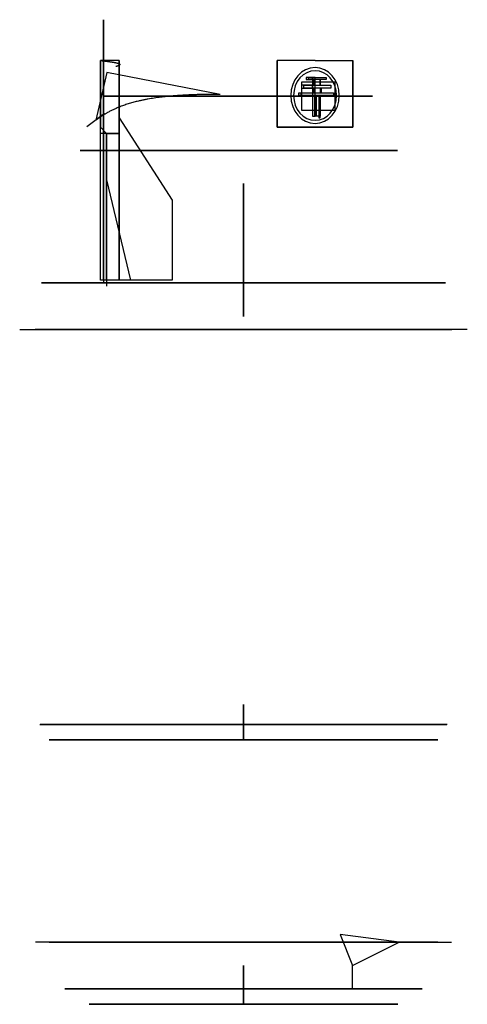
# Model space of a CAD drawing. Header units: centimetres. Extents: x -10.9 to 1.4, y -0.1 to 6.2.
# Tile 2 of 2: x -1.4 to 1.4, y -0.1 to 6.2. Entities that reach past the tile are written whole.
import ezdxf

# ---------------------------------------------------------------- set-up
doc = ezdxf.new("R2010")
doc.units = ezdxf.units.CM
doc.header["$MEASUREMENT"] = 0
for name, color, linetype in [('Untitled v19_Sketch1', 7, 'Continuous'), ('Untitled v19_Sketch10', 7, 'Continuous'), ('Untitled v19_Sketch11', 7, 'Continuous'), ('Untitled v19_Sketch12', 7, 'Continuous'), ('Untitled v19_Sketch13', 7, 'Continuous'), ('Untitled v19_Sketch14', 7, 'Continuous'), ('Untitled v19_Sketch15', 7, 'Continuous'), ('Untitled v19_Sketch16', 7, 'Continuous'), ('Untitled v19_Sketch18', 7, 'Continuous'), ('Untitled v19_Sketch19', 7, 'Continuous'), ('Untitled v19_Sketch2', 7, 'Continuous'), ('Untitled v19_Sketch20', 7, 'Continuous'), ('Untitled v19_Sketch21', 7, 'Continuous'), ('Untitled v19_Sketch22', 7, 'Continuous'), ('Untitled v19_Sketch23', 7, 'Continuous'), ('Untitled v19_Sketch24', 7, 'Continuous'), ('Untitled v19_Sketch25', 7, 'Continuous'), ('Untitled v19_Sketch26', 7, 'Continuous'), ('Untitled v19_Sketch27', 7, 'Continuous'), ('Untitled v19_Sketch28', 7, 'Continuous'), ('Untitled v19_Sketch29', 7, 'Continuous'), ('Untitled v19_Sketch3', 7, 'Continuous'), ('Untitled v19_Sketch30', 7, 'Continuous'), ('Untitled v19_Sketch31', 7, 'Continuous'), ('Untitled v19_Sketch32', 7, 'Continuous'), ('Untitled v19_Sketch33', 7, 'Continuous'), ('Untitled v19_Sketch34', 7, 'Continuous'), ('Untitled v19_Sketch35', 7, 'Continuous'), ('Untitled v19_Sketch36', 7, 'Continuous'), ('Untitled v19_Sketch37', 7, 'Continuous'), ('Untitled v19_Sketch4', 7, 'Continuous'), ('Untitled v19_Sketch5', 7, 'Continuous'), ('Untitled v19_Sketch6', 7, 'Continuous'), ('Untitled v19_Sketch7', 7, 'Continuous'), ('Untitled v19_Sketch8', 7, 'Continuous'), ('Untitled v19_Sketch9', 7, 'Continuous')]:
    doc.layers.add(name, color=color, linetype=linetype)

msp = doc.modelspace()

# ---------------------------------------------------------------- linework, layer by layer
at = {"layer": 'Untitled v19_Sketch1', "extrusion": (0, 1, 0)}
for radius in [1.15, 0.7]:
    msp.add_circle((0, 0), radius, dxfattribs=at)
at = {"layer": 'Untitled v19_Sketch1'}
msp.add_point((0, 0), dxfattribs=at)
at = {"layer": 'Untitled v19_Sketch10', "extrusion": (0, -1, 0)}
for radius in [0.9925, 0.925]:
    msp.add_circle((0, 0, 0.1), radius, dxfattribs=at)
at = {"layer": 'Untitled v19_Sketch10'}
msp.add_point((0, -0.1), dxfattribs=at)
at = {"layer": 'Untitled v19_Sketch11', "extrusion": (0, -1, 0)}
for radius in [0.925, 0.45]:
    msp.add_circle((0, 0, 0.1), radius, dxfattribs=at)
at = {"layer": 'Untitled v19_Sketch11'}
msp.add_point((0, -0.1), dxfattribs=at)
at = {"layer": 'Untitled v19_Sketch12'}
for p, q in [((-0.9224, -0.1, 0.0694), (-0.7745, -0.1, -0.0287)), ((-0.9199, -0.1, -0.0974), (-0.7451, -0.1, -0.2133)), ((-0.88, -0.1, 0.2851), (-0.7674, -0.1, 0.1081)), ((-0.8709, -0.1, -0.3117), (-0.6959, -0.1, -0.3412)), ((-0.8144, -0.1, 0.4386), (-0.7192, -0.1, 0.2888)), ((-0.8007, -0.1, -0.4631), (-0.5939, -0.1, -0.4979)), ((-0.6879, -0.1, 0.6184), (-0.6571, -0.1, 0.4109)), ((-0.6688, -0.1, -0.639), (-0.4969, -0.1, -0.5947)), ((-0.5656, -0.1, 0.7319), (-0.5395, -0.1, 0.5564)), ((-0.5431, -0.1, -0.7488), (-0.34, -0.1, -0.6964)), ((-0.3769, -0.1, 0.8447), (-0.4331, -0.1, 0.6427)), ((-0.3511, -0.1, -0.8558), (-0.2121, -0.1, -0.7454)), ((-0.219, -0.1, 0.8987), (-0.2666, -0.1, 0.7277)), ((-0.1916, -0.1, -0.9049), (-0.0273, -0.1, -0.7745)), ((-0.0007, -0.1, 0.925), (-0.1343, -0.1, 0.7633)), ((0.0274, -0.1, -0.9246), (0.1095, -0.1, -0.7672)), ((0.1655, -0.1, 0.9101), (0.0524, -0.1, 0.7732)), ((0.3756, -0.1, 0.8453), (0.1878, -0.1, 0.7519)), ((0.193, -0.1, -0.9046), (0.2901, -0.1, -0.7187)), ((0.5213, -0.1, 0.7641), (0.3624, -0.1, 0.685)), ((0.4011, -0.1, -0.8335), (0.4121, -0.1, -0.6564)), ((0.6869, -0.1, 0.6195), (0.4774, -0.1, 0.6105)), ((0.5443, -0.1, -0.7479), (0.5573, -0.1, -0.5386)), ((0.787, -0.1, 0.486), (0.6097, -0.1, 0.4784)), ((0.7054, -0.1, -0.5983), (0.6434, -0.1, -0.432)), ((0.8795, -0.1, 0.2865), (0.6844, -0.1, 0.3636)), ((0.8014, -0.1, -0.4619), (0.7282, -0.1, -0.2653)), ((0.9167, -0.1, 0.1239), (0.7516, -0.1, 0.1891)), ((0.8878, -0.1, -0.2597), (0.7635, -0.1, -0.133)), ((0.92, -0.1, -0.096), (0.7731, -0.1, 0.0538))]:
    msp.add_line(p, q, dxfattribs=at)
at = {"layer": 'Untitled v19_Sketch12', "extrusion": (0, -1, 0)}
for radius in [0.925, 0.775, 0.45]:
    msp.add_circle((0, 0, 0.1), radius, dxfattribs=at)
at = {"layer": 'Untitled v19_Sketch12'}
msp.add_point((0, -0.1), dxfattribs=at)
at = {"layer": 'Untitled v19_Sketch13'}
for p, q in [((0, -0.1, -0.45), (0, 0.15, -0.45)), ((0, 0.15, -0.45), (0, 0.15, -0.4862)), ((0, 0.15, -0.4862), (0, -0.1, -0.75)), ((0, -0.1, -0.45), (0, -0.1, -0.75))]:
    msp.add_line(p, q, dxfattribs=at)
msp.add_point((0, 0), dxfattribs=at)
at = {"layer": 'Untitled v19_Sketch14'}
for p, q in [((0, 1.6, -0.45), (0, 1.8268, -0.45)), ((0, 1.8268, -0.45), (0, 1.8, -0.9)), ((0, 1.8, -0.9), (0, 1.6, -0.45))]:
    msp.add_line(p, q, dxfattribs=at)
msp.add_point((0, 0), dxfattribs=at)
at = {"layer": 'Untitled v19_Sketch15'}
for p, q in [((-1.4392, 4.24, 0.0928), (-1.0392, 4.24, -0.6)), ((-1.0392, 4.24, 0.6), (-1.3392, 4.24, 0.0804)), ((-0.6392, 4.24, 1.2928), (-1.0392, 4.24, 0.6)), ((-1.0392, 4.24, -0.6), (-0.7392, 4.24, -1.1196)), ((-0.1, 4.24, -1.2), (-0.8, 4.24, -1.2)), ((-0.8, 4.24, -1.2), (0, 4.24, -1.2)), ((0, 4.24, 1.2), (-0.6, 4.24, 1.2)), ((0, 4.24, -1.2), (-0.1, 4.24, -1.2)), ((0.8, 4.24, 1.2), (0, 4.24, 1.2)), ((0, 4.24, -1.2), (0.6, 4.24, -1.2)), ((0, 4.24), (0, 4.24, -1.2)), ((0.6392, 4.24, -1.2928), (1.0392, 4.24, -0.6)), ((1.0392, 4.24, 0.6), (0.7392, 4.24, 1.1196)), ((1.4392, 4.24, -0.0928), (1.0392, 4.24, 0.6)), ((1.0392, 4.24, -0.6), (1.3392, 4.24, -0.0804))]:
    msp.add_line(p, q, dxfattribs=at)
at = {"layer": 'Untitled v19_Sketch15', "extrusion": (0, 1, 0)}
msp.add_circle((0, 0, 4.24), 1.3, dxfattribs=at)
at = {"layer": 'Untitled v19_Sketch15'}
msp.add_point((0, 4.24), dxfattribs=at)
at = {"layer": 'Untitled v19_Sketch16'}
for p, q in [((-0.7892, 4.54, -1.033), (-1.2892, 4.54, -0.167)), ((-1.2892, 4.54, 0.167), (-0.7892, 4.54, 1.033)), ((-0.5, 4.54, 1.2), (0.5, 4.54, 1.2)), ((0.5, 4.54, -1.2), (-0.5, 4.54, -1.2)), ((1.2892, 4.54, -0.167), (0.7892, 4.54, -1.033)), ((0.7892, 4.54, 1.033), (1.2892, 4.54, 0.167))]:
    msp.add_line(p, q, dxfattribs=at)
at = {"layer": 'Untitled v19_Sketch16', "extrusion": (0, 1, 0)}
for radius in [1.05, 1]:
    msp.add_circle((0, 0, 4.54), radius, dxfattribs=at)
for start, end in [(352.61986, 7.38014), (52.61986, 67.38014), (292.61986, 307.38014), (112.61986, 127.38014), (232.61986, 247.38014), (172.61986, 187.38014)]:
    msp.add_arc((0, 0, 4.54), 1.3, start, end, dxfattribs=at)
at = {"layer": 'Untitled v19_Sketch16'}
msp.add_point((0, 4.54), dxfattribs=at)
at = {"layer": 'Untitled v19_Sketch18'}
for p, q in [((-1.05, 5.39, 0.45), (-1.05, 5.39, -0.45)), ((-1.05, 5.39), (-1.05, 5.39, -0.45)), ((0, 5.39), (-1.05, 5.39)), ((-1.05, 5.39, -0.45), (-0.7231, 5.39, -0.45)), ((-0.7231, 5.39, 0.45), (-1.05, 5.39, 0.45)), ((-0.7231, 5.39, -0.45), (-0.7231, 5.39, 0.45)), ((0.1353, 5.39, 1.1343), (-0.0282, 5.39, 0.8512)), ((0.7513, 5.39, -0.4012), (-0.0282, 5.39, -0.8512)), ((-0.0282, 5.39, 0.8512), (0.7513, 5.39, 0.4012)), ((-0.0282, 5.39, -0.8512), (0.1353, 5.39, -1.1343)), ((0.9147, 5.39, 0.6843), (0.1353, 5.39, 1.1343)), ((0.1353, 5.39, -1.1343), (0.9147, 5.39, -0.6843)), ((0.525, 5.39, 0.9093), (0.1353, 5.39, 1.1343)), ((0.525, 5.39, -0.9093), (0.9147, 5.39, -0.6843)), ((0.9147, 5.39, -0.6843), (0.7513, 5.39, -0.4012)), ((0.7513, 5.39, 0.4012), (0.9147, 5.39, 0.6843))]:
    msp.add_line(p, q, dxfattribs=at)
at = {"layer": 'Untitled v19_Sketch18', "extrusion": (0, 1, 0)}
msp.add_circle((0, 0, 5.39), 0.9, dxfattribs=at)
for radius, start, end in [(0.9069, 354.52496, 65.47504), (0.9925, 184.15516, 235.84484)]:
    msp.add_arc((0, 0, 5.39), radius, start, end, dxfattribs=at)
at = {"layer": 'Untitled v19_Sketch18'}
for points, knots in [([(0.5572, 5.39, -0.8213), (0.4483, 5.39, -0.8888), (0.3274, 5.39, -0.9345), (0.0767, 5.39, -0.9762), (-0.0504, 5.39, -0.9726), (-0.294, 5.39, -0.917), (-0.4083, 5.39, -0.8663), (-0.6092, 5.39, -0.7248), (-0.6942, 5.39, -0.636), (-0.8025, 5.39, -0.4662), (-0.8365, 5.39, -0.3938), (-0.8846, 5.39, -0.2429), (-0.8988, 5.39, -0.1651), (-0.9027, 5.39, -0.0865)], [0, 0, 0, 0, 0.384331, 0.384331, 0.76251, 0.76251, 1.134533, 1.134533, 1.5004, 1.5004, 1.739669, 1.739669, 1.9762, 1.9762, 1.9762, 1.9762]), ([(-0.3764, 5.39, 0.825), (-0.2705, 5.39, 0.8793), (-0.155, 5.39, 0.9122), (0.0843, 5.39, 0.9324), (0.2058, 5.39, 0.9187), (0.4388, 5.39, 0.8453), (0.5478, 5.39, 0.7855), (0.7387, 5.39, 0.6265), (0.8183, 5.39, 0.5281), (0.9163, 5.39, 0.3429), (0.9459, 5.39, 0.2635), (0.9842, 5.39, 0.0984), (0.9925, 5.39, 0.0133), (0.9899, 5.39, -0.0719)], [0, 0, 0, 0, 0.356967, 0.356967, 0.720082, 0.720082, 1.089343, 1.089343, 1.464748, 1.464748, 1.717242, 1.717242, 1.972467, 1.972467, 1.972467, 1.972467])]:
    msp.add_open_spline(points, degree=3, knots=knots, dxfattribs=at)
msp.add_point((0, 5.39), dxfattribs=at)
at = {"layer": 'Untitled v19_Sketch19'}
for p, q in [((-0.88, 4.54, 0.45), (-0.9, 4.54)), ((0, 4.54), (-0.9, 4.54)), ((-0.88, 4.54, -0.45), (-0.9, 4.54)), ((-0.05, 4.54, 0.45), (-0.88, 4.54, 0.45)), ((-0.05, 4.54, -0.45), (-0.88, 4.54, -0.45)), ((-0.3897, 4.54, -0.225), (-0.3647, 4.54, -0.2683)), ((-0.3897, 4.54, 0.225), (-0.3647, 4.54, 0.2683)), ((-0.3647, 4.54, -0.2683), (0.0503, 4.54, -0.9871)), ((-0.3647, 4.54, 0.2683), (0.0503, 4.54, 0.9871)), ((0, 4.54, -0.45), (-0.05, 4.54, -0.45)), ((0, 4.54, 0.45), (-0.05, 4.54, 0.45)), ((0, 4.54), (0, 4.54, -0.45)), ((0, 4.54), (0, 4.54, 0.45)), ((0.0503, 4.54, 0.9871), (0.45, 4.54, 0.7794)), ((0.0503, 4.54, -0.9871), (0.45, 4.54, -0.7794)), ((0.3897, 4.54, 0.225), (0.4147, 4.54, 0.1817)), ((0.3897, 4.54, -0.225), (0.4147, 4.54, -0.1817)), ((0.4147, 4.54, -0.1817), (0.8297, 4.54, 0.5371)), ((0.4147, 4.54, 0.1817), (0.8297, 4.54, -0.5371)), ((0.8297, 4.54, -0.5371), (0.45, 4.54, -0.7794)), ((0.8297, 4.54, 0.5371), (0.45, 4.54, 0.7794))]:
    msp.add_line(p, q, dxfattribs=at)
at = {"layer": 'Untitled v19_Sketch19', "extrusion": (0, 1, 0)}
msp.add_circle((0, 0, 4.54), 0.9, dxfattribs=at)
at = {"layer": 'Untitled v19_Sketch19'}
msp.add_point((0, 4.54), dxfattribs=at)
at = {"layer": 'Untitled v19_Sketch2', "extrusion": (0, 1, 0)}
for radius in [1.25, 1.15, 0.7]:
    msp.add_circle((0, 0, 0.3), radius, dxfattribs=at)
at = {"layer": 'Untitled v19_Sketch2'}
msp.add_point((0, 0.3), dxfattribs=at)
at = {"layer": 'Untitled v19_Sketch20'}
for p, q in [((-0.9, 5.74), (-0.88, 5.74, 0.45)), ((-0.88, 5.74, -0.45), (-0.9, 5.74)), ((-0.88, 5.74, 0.45), (-0.2598, 5.74, 0.45)), ((-0.2598, 5.74, -0.45), (-0.88, 5.74, -0.45)), ((-0.7, 5.74, -0.2349), (-0.7, 5.74)), ((-0.3, 5.74, 0.2349), (-0.7, 5.74, 0.2349)), ((-0.7, 5.74), (-0.3, 5.74)), ((-0.7, 5.74, 0.2349), (-0.7, 5.74)), ((-0.3, 5.74, -0.2349), (-0.7, 5.74, -0.2349)), ((-0.3, 5.74), (-0.3, 5.74, 0.2349)), ((-0.3, 5.74), (-0.3, 5.74, -0.2349)), ((-0.2598, 5.74, 0.45), (0.0503, 5.74, 0.9871)), ((0.0503, 5.74, -0.9871), (-0.2598, 5.74, -0.45)), ((0.15, 5.74, -0.2598), (-0.0534, 5.74, -0.3773)), ((0.15, 5.74, 0.2598), (-0.0534, 5.74, 0.3773)), ((-0.0534, 5.74, 0.3773), (0.1466, 5.74, 0.7237)), ((-0.0534, 5.74, -0.3773), (0.1466, 5.74, -0.7237)), ((0.0503, 5.74, 0.9871), (0.45, 5.74, 0.7794)), ((0.45, 5.74, -0.7794), (0.0503, 5.74, -0.9871)), ((0.1466, 5.74, -0.7237), (0.35, 5.74, -0.6062)), ((0.1466, 5.74, 0.7237), (0.35, 5.74, 0.6062)), ((0.15, 5.74, 0.2598), (0.3534, 5.74, 0.1423)), ((0.15, 5.74, -0.2598), (0.3534, 5.74, -0.1423)), ((0.5534, 5.74, -0.4888), (0.35, 5.74, -0.6062)), ((0.5534, 5.74, 0.4888), (0.35, 5.74, 0.6062)), ((0.3534, 5.74, -0.1423), (0.5534, 5.74, -0.4888)), ((0.3534, 5.74, 0.1423), (0.5534, 5.74, 0.4888)), ((0.45, 5.74, 0.7794), (0.8297, 5.74, 0.5371)), ((0.8297, 5.74, -0.5371), (0.45, 5.74, -0.7794)), ((0.5196, 5.74), (0.8297, 5.74, -0.5371)), ((0.8297, 5.74, 0.5371), (0.5196, 5.74))]:
    msp.add_line(p, q, dxfattribs=at)
msp.add_point((0, 5.74), dxfattribs=at)
at = {"layer": 'Untitled v19_Sketch21', "extrusion": (0, 1, 0)}
for radius in [0.9, 0.6708]:
    msp.add_circle((0, 0, 4.54), radius, dxfattribs=at)
at = {"layer": 'Untitled v19_Sketch21'}
msp.add_point((0, 4.54), dxfattribs=at)
at = {"layer": 'Untitled v19_Sketch22'}
for p, q in [((-0.4717, 4.54, -0.7669), (-0.45, 4.54, -0.7794)), ((-0.4717, 4.54, 0.7669), (-0.45, 4.54, 0.7794)), ((-0.0217, 4.54, -0.0125), (-0.4717, 4.54, 0.7669)), ((-0.0217, 4.54, 0.0125), (-0.4717, 4.54, -0.7669)), ((-0.4283, 4.54, 0.7919), (-0.45, 4.54, 0.7794)), ((-0.4283, 4.54, -0.7919), (-0.45, 4.54, -0.7794)), ((0.0217, 4.54, 0.0125), (-0.4283, 4.54, 0.7919)), ((0.0217, 4.54, -0.0125), (-0.4283, 4.54, -0.7919)), ((0.9, 4.54), (0, 4.54)), ((0, 4.54), (0.9, 4.54)), ((0, 4.54), (0, 4.54, -0.025)), ((0, 4.54, -0.025), (0.9, 4.54, -0.025)), ((0, 4.54, 0.025), (0.9, 4.54, 0.025)), ((0, 4.54), (0, 4.54, 0.025)), ((0.9, 4.54, -0.025), (0.9, 4.54)), ((0.9, 4.54, 0.025), (0.9, 4.54))]:
    msp.add_line(p, q, dxfattribs=at)
at = {"layer": 'Untitled v19_Sketch22', "extrusion": (0, 1, 0)}
msp.add_circle((0, 0, 4.54), 0.9, dxfattribs=at)
at = {"layer": 'Untitled v19_Sketch22'}
msp.add_point((0, 4.54), dxfattribs=at)
at = {"layer": 'Untitled v19_Sketch23'}
for p, q in [((-0.878, 5.8909), (-0.95, 5.5843)), ((-0.15, 5.75), (-0.878, 5.8909)), ((-0.8935, 5.6274), (-1.0065, 5.5412))]:
    msp.add_line(p, q, dxfattribs=at)
msp.add_open_spline([(-0.15, 5.75), (-0.1856, 5.7505), (-0.2564, 5.7506), (-0.3613, 5.7483), (-0.4985, 5.7399), (-0.6633, 5.7164), (-0.7865, 5.6804), (-0.8716, 5.6389), (-0.9245, 5.6037), (-0.95, 5.5843)], degree=5, dxfattribs=at)
msp.add_point((0, 0), dxfattribs=at)
at = {"layer": 'Untitled v19_Sketch24'}
for p, q in [((-0.9, 5.8, 0.2), (-0.9, 6.2311, 0.2)), ((-0.9, 6.2311, 0.2), (-0.9, 6.2311, 0.28)), ((-0.9, 6.2311, 0.28), (-0.9, 5.8, 0.28)), ((-0.9, 6.2, -0.28), (-0.9, 5.8, -0.28)), ((-0.9, 5.8, -0.2), (-0.9, 6.2, -0.2)), ((-0.9, 5.5, 0.2), (-0.9, 6.2, 0.2)), ((-0.9, 6.2, 0.2), (-0.9, 6.2, -0.2)), ((-0.9, 6.2, -0.2), (-0.9, 6.2, -0.28)), ((-0.9, 6.2, -0.2), (-0.9, 5.5, -0.2)), ((-0.9, 5.8593, -0.2), (-0.9, 5.3, -0.2)), ((-0.9, 5.3, 0.2), (-0.9, 5.8593, 0.2)), ((-0.9, 5.8593, 0.2), (-0.9, 5.8593, -0.2)), ((-0.9, 4.8, 0.2), (-0.9, 5.8, 0.2)), ((-0.9, 4.557, 0.2), (-0.9, 5.8, 0.2)), ((-0.9, 5.8, 0.2), (-0.9, 5.8, 0.28)), ((-0.9, 4.8, -0.2), (-0.9, 5.8, -0.2)), ((-0.9, 5.8, -0.28), (-0.9, 4.557, -0.28)), ((-0.9, 5.8, 0.28), (-0.9, 4.557, 0.28)), ((-0.9, 5.8, -0.28), (-0.9, 5.8, -0.2)), ((-0.9, 4.557, -0.2), (-0.9, 5.8, -0.2)), ((-0.9, 5.8, 0.28), (-0.9, 5.8, 0.2)), ((-0.9, 5.8, -0.2), (-0.9, 5.8, -0.28)), ((-0.9, 5.6187), (-0.9, 4.54)), ((-0.9, 5.5, -0.2), (-0.9, 5.5, 0.2)), ((-0.9, 5.3, -0.2), (-0.9, 5.3, 0.2)), ((-0.9, 4.8), (-0.9, 4.8, -0.2)), ((-0.9, 4.557, -0.28), (-0.9, 4.557, -0.2)), ((-0.9, 4.557, 0.28), (-0.9, 4.557, 0.2))]:
    msp.add_line(p, q, dxfattribs=at)
msp.add_point((-0.9, 0), dxfattribs=at)
at = {"layer": 'Untitled v19_Sketch25'}
for p, q in [((-0.7892, 4.24, 1.033), (-1.2892, 4.24, 0.167)), ((-1.2892, 4.24, -0.167), (-0.7892, 4.24, -1.033)), ((-0.5, 4.24, -1.2), (0.5, 4.24, -1.2)), ((0.5, 4.24, 1.2), (-0.5, 4.24, 1.2)), ((1.2892, 4.24, 0.167), (0.7892, 4.24, 1.033)), ((0.7892, 4.24, -1.033), (1.2892, 4.24, -0.167))]:
    msp.add_line(p, q, dxfattribs=at)
at = {"layer": 'Untitled v19_Sketch25', "extrusion": (0, -1, 0)}
for start, end in [(172.61986, 187.38014), (112.61986, 127.38014), (232.61986, 247.38014), (292.61986, 307.38014), (52.61986, 67.38014), (352.61986, 7.38014)]:
    msp.add_arc((0, 0, -4.24), 1.3, start, end, dxfattribs=at)
at = {"layer": 'Untitled v19_Sketch25'}
msp.add_point((0, 4.24), dxfattribs=at)
msp.add_point((0, 4.24), dxfattribs=at)
at = {"layer": 'Untitled v19_Sketch26'}
for p, q in [((-0.8, 5.9476, -0.28), (-0.8, 4.557, -0.28)), ((-0.8, 4.557, 0.28), (-0.8, 5.9476, 0.28)), ((-0.8, 4.557, -0.2), (-0.8, 5.5, -0.2)), ((-0.8, 5.5, -0.2), (-0.8, 5.5, 0.2)), ((-0.8, 5.5, 0.2), (-0.8, 4.557, 0.2)), ((-0.8, 4.557, -0.28), (-0.8, 4.557, -0.2)), ((-0.8, 4.557, 0.2), (-0.8, 4.557, 0.28))]:
    msp.add_line(p, q, dxfattribs=at)
msp.add_open_spline([(-0.8, 5.9476, -0.28), (-0.8, 5.952, -0.2532), (-0.8, 5.9556, -0.2261), (-0.8, 5.9622, -0.1647), (-0.8, 5.9648, -0.1297), (-0.8, 5.9674, -0.0772), (-0.8, 5.968, -0.0595), (-0.8, 5.9686, -0.0306), (-0.8, 5.9688, -0.0195), (-0.8, 5.9688, 0.0017), (-0.8, 5.9688, 0.0118), (-0.8, 5.9686, 0.0347), (-0.8, 5.9683, 0.0476), (-0.8, 5.9671, 0.0862), (-0.8, 5.9658, 0.1121), (-0.8, 5.9606, 0.1849), (-0.8, 5.9553, 0.2328), (-0.8, 5.9476, 0.28)], degree=3, knots=[-0.6125923, -0.6125923, -0.6125923, -0.6125923, -0.5311488, -0.5311488, -0.4264891, -0.4264891, -0.3730418, -0.3730418, -0.3396649, -0.3396649, -0.3092873, -0.3092873, -0.2705014, -0.2705014, -0.1930098, -0.1930098, -0.0506218, -0.0506218, -0.0506218, -0.0506218], dxfattribs=at)
msp.add_point((-0.8, 0), dxfattribs=at)
at = {"layer": 'Untitled v19_Sketch27'}
for p, q in [((-0.8, 5.9688), (-0.92, 5.9688)), ((-0.92, 5.5), (-0.92, 5.9688)), ((-0.8, 5.9688), (-0.8, 5.5)), ((-0.8, 5.5), (-0.92, 5.5))]:
    msp.add_line(p, q, dxfattribs=at)
msp.add_open_spline([(-0.92, 5.9688), (-0.9133, 5.9681), (-0.9004, 5.9666), (-0.8821, 5.9644), (-0.8601, 5.9615), (-0.8368, 5.9578), (-0.818, 5.954), (-0.8045, 5.9501), (-0.7965, 5.9462), (-0.7942, 5.9423), (-0.7974, 5.9382), (-0.8041, 5.935), (-0.8112, 5.9325), (-0.8169, 5.9308), (-0.82, 5.93)], degree=5, dxfattribs=at)
msp.add_point((0, 0), dxfattribs=at)
at = {"layer": 'Untitled v19_Sketch28'}
for p, q in [((-0.92, 5.54, 0.2), (-0.88, 5.5, 0.2)), ((-0.92, 4.557, 0.2), (-0.92, 5.54, 0.2)), ((-0.88, 5.5, 0.2), (-0.8, 5.5, 0.2)), ((-0.88, 5.5, 0.2), (-0.88, 4.5185, 0.2)), ((-0.8, 5.5, 0.2), (-0.8, 4.557, 0.2)), ((-0.8, 4.557, 0.2), (-0.92, 4.557, 0.2))]:
    msp.add_line(p, q, dxfattribs=at)
msp.add_point((0, 0, 0.2), dxfattribs=at)
at = {"layer": 'Untitled v19_Sketch29'}
for p, q in [((-0.8, 5.6, 0.2), (-0.8, 4.557, 0.2)), ((-0.8, 5.6, 0.2), (-0.4588, 5.0709, 0.2)), ((-0.88, 5.5, 0.2), (-0.8, 5.5, 0.2)), ((-0.88, 4.557, 0.2), (-0.88, 5.5, 0.2)), ((-0.8, 5.5, 0.2), (-0.8, 4.557, 0.2)), ((-0.4588, 5.0709, 0.2), (-0.4588, 4.557, 0.2)), ((-0.8, 4.557, 0.2), (-0.88, 4.557, 0.2)), ((-0.4588, 4.557, 0.2), (-0.8, 4.557, 0.2))]:
    msp.add_line(p, q, dxfattribs=at)
msp.add_point((0, 0, 0.2), dxfattribs=at)
at = {"layer": 'Untitled v19_Sketch3'}
for p, q in [((-1.0003, 0.3, 0.5775), (-1.3374, 0.3, -0.0065)), ((-1.0003, 0.3, -0.5775), (-1.2753, 0.3, -0.1012)), ((-1.0825, 0.3, -0.625), (-1.0003, 0.3, -0.5775)), ((-1.0825, 0.3, 0.625), (-1.0003, 0.3, 0.5775)), ((-1.0003, 0.3, -0.5775), (-0.6631, 0.3, -1.1615)), ((-1.0003, 0.3, 0.5775), (-0.7253, 0.3, 1.0538)), ((0, 0.3, 1.155), (-0.6743, 0.3, 1.155)), ((0, 0.3, -1.155), (-0.55, 0.3, -1.155)), ((0, 0.3, -1.25), (0, 0.3, -1.155)), ((0, 0.3), (0, 0.3, 1.25)), ((0, 0.3, 1.25), (0, 0.3, 1.155)), ((0, 0.3, 1.155), (0.55, 0.3, 1.155)), ((0, 0.3, -1.155), (0.6743, 0.3, -1.155)), ((1.0003, 0.3, 0.5775), (0.6631, 0.3, 1.1615)), ((1.0003, 0.3, -0.5775), (0.7253, 0.3, -1.0538)), ((1.0003, 0.3, -0.5775), (1.3374, 0.3, 0.0065)), ((1.0825, 0.3, -0.625), (1.0003, 0.3, -0.5775)), ((1.0003, 0.3, 0.5775), (1.2753, 0.3, 0.1012)), ((1.0825, 0.3, 0.625), (1.0003, 0.3, 0.5775))]:
    msp.add_line(p, q, dxfattribs=at)
at = {"layer": 'Untitled v19_Sketch3', "extrusion": (0, -1, 0)}
for radius in [1.25, 1.15]:
    msp.add_circle((0, 0, -0.3), radius, dxfattribs=at)
at = {"layer": 'Untitled v19_Sketch3'}
msp.add_point((0, 0.3), dxfattribs=at)
at = {"layer": 'Untitled v19_Sketch30'}
for p, q in [((-0.92, 5.54, -0.28), (-0.92, 5.9688, -0.28)), ((-0.8, 5.9476, -0.28), (-0.8, 5.6, -0.28)), ((-0.8, 5.6, -0.28), (-0.4588, 5.0709, -0.28)), ((-0.88, 5.5, -0.28), (-0.92, 5.54, -0.28)), ((-0.88, 4.557, -0.28), (-0.88, 5.5, -0.28)), ((-0.88, 5.201, -0.28), (-0.7273, 4.557, -0.28)), ((-0.4588, 5.0709, -0.28), (-0.4588, 4.557, -0.28)), ((-0.4588, 4.557, -0.28), (-0.88, 4.557, -0.28))]:
    msp.add_line(p, q, dxfattribs=at)
msp.add_open_spline([(-0.92, 5.9688, -0.28), (-0.8843, 5.9649, -0.28), (-0.866, 5.9624, -0.28), (-0.8247, 5.9557, -0.28), (-0.8108, 5.9523, -0.28), (-0.8021, 5.9486, -0.28), (-0.801, 5.9481, -0.28), (-0.8, 5.9476, -0.28)], degree=3, knots=[0.510199, 0.510199, 0.510199, 0.510199, 0.7118172, 0.7118172, 1.0049347, 1.0049347, 1.0468539, 1.0468539, 1.0468539, 1.0468539], dxfattribs=at)
msp.add_point((0, 0, -0.28), dxfattribs=at)
at = {"layer": 'Untitled v19_Sketch31'}
for p, q in [((0.2175, 5.9688, 0.9367), (0.2175, 5.54, 0.9367)), ((0.46, 5.9688, 0.7967), (0.2175, 5.9688, 0.9367)), ((0.46, 5.9688, 0.7967), (0.7025, 5.9688, 0.6567)), ((0.7025, 5.54, 0.6567), (0.7025, 5.9688, 0.6567)), ((0.5899, 5.8292, 0.7217), (0.3735, 5.8292, 0.8467)), ((0.3735, 5.8292, 0.8467), (0.3735, 5.65, 0.8467)), ((0.5899, 5.65, 0.7217), (0.5899, 5.8292, 0.7217)), ((0.3735, 5.65, 0.8467), (0.5899, 5.65, 0.7217)), ((0.2175, 5.54, 0.9367), (0.7025, 5.54, 0.6567))]:
    msp.add_line(p, q, dxfattribs=at)
msp.add_point((0.46, 0, 0.7967), dxfattribs=at)
at = {"layer": 'Untitled v19_Sketch32'}
for p, q in [((-0.92, 5.9688), (-0.92, 5.9688, 0.28)), ((-0.92, 5.9688), (-0.92, 5.9688, -0.28)), ((-0.92, 5.9688, -0.28), (-0.92, 5.54, -0.28)), ((-0.92, 5.54, 0.28), (-0.92, 5.9688, 0.28)), ((-0.92, 5.9, -0.1), (-0.92, 5.6706, -0.1)), ((-0.92, 5.9, 0.1188), (-0.92, 5.9, -0.1)), ((-0.92, 5.6706, 0.1188), (-0.92, 5.9, 0.1188)), ((-0.92, 5.6706, -0.1), (-0.92, 5.6706, 0.1188)), ((-0.92, 5.54, -0.28), (-0.92, 5.54, 0.28))]:
    msp.add_line(p, q, dxfattribs=at)
msp.add_point((-0.92, 0), dxfattribs=at)
at = {"layer": 'Untitled v19_Sketch33'}
for p, q in [((0.46, 5.9688, -0.7967), (0.2175, 5.9688, -0.9367)), ((0.2175, 5.54, -0.9367), (0.2175, 5.9688, -0.9367)), ((0.46, 5.9688, -0.7967), (0.7025, 5.9688, -0.6567)), ((0.7025, 5.9688, -0.6567), (0.7025, 5.54, -0.6567)), ((0.4028, 5.86, -0.8298), (0.4028, 5.8457, -0.8298)), ((0.4427, 5.86, -0.8067), (0.4028, 5.86, -0.8298)), ((0.4028, 5.8457, -0.8298), (0.4427, 5.8457, -0.8067)), ((0.46, 5.86, -0.7967), (0.4427, 5.86, -0.8067)), ((0.4427, 5.86, -0.8067), (0.4427, 5.61, -0.8067)), ((0.4427, 5.8457, -0.8067), (0.4427, 5.86, -0.8067)), ((0.46, 5.61, -0.7967), (0.46, 5.86, -0.7967)), ((0.3734, 5.81, -0.8467), (0.3734, 5.79, -0.8467)), ((0.4427, 5.81, -0.8067), (0.3734, 5.81, -0.8467)), ((0.3734, 5.79, -0.8467), (0.4427, 5.79, -0.8067)), ((0.4427, 5.79, -0.8067), (0.4427, 5.81, -0.8067)), ((0.3561, 5.7436, -0.8567), (0.3561, 5.76, -0.8567)), ((0.3561, 5.76, -0.8567), (0.4427, 5.76, -0.8067)), ((0.4427, 5.7436, -0.8067), (0.3561, 5.7436, -0.8567)), ((0.4427, 5.76, -0.8067), (0.4427, 5.7436, -0.8067)), ((0.4427, 5.61, -0.8067), (0.46, 5.61, -0.7967)), ((0.7025, 5.54, -0.6567), (0.2175, 5.54, -0.9367))]:
    msp.add_line(p, q, dxfattribs=at)
at = {"layer": 'Untitled v19_Sketch33', "extrusion": (0.5, 0, -0.866025)}
for radius in [0.1798, 0.1593]:
    msp.add_circle((5.7436, 0, 0.92), radius, dxfattribs=at)
at = {"layer": 'Untitled v19_Sketch33'}
msp.add_point((0.46, 0, -0.7967), dxfattribs=at)
at = {"layer": 'Untitled v19_Sketch34'}
for p, q in [((0.4178, 5.86, -0.8558), (0.5322, 5.86, -0.7897)), ((0.4178, 5.8457, -0.8558), (0.4178, 5.86, -0.8558)), ((0.4577, 5.8457, -0.8327), (0.4178, 5.8457, -0.8558)), ((0.449, 5.8457, -0.8377), (0.449, 5.81, -0.8377)), ((0.4923, 5.8457, -0.8127), (0.449, 5.8457, -0.8377)), ((0.4577, 5.81, -0.8327), (0.4577, 5.8457, -0.8327)), ((0.5322, 5.8457, -0.7897), (0.4923, 5.8457, -0.8127)), ((0.4923, 5.8457, -0.8127), (0.4923, 5.81, -0.8127)), ((0.4923, 5.81, -0.8127), (0.4923, 5.8457, -0.8127)), ((0.5322, 5.86, -0.7897), (0.5322, 5.8457, -0.7897)), ((0.3884, 5.79, -0.8727), (0.3884, 5.81, -0.8727)), ((0.3884, 5.81, -0.8727), (0.4577, 5.81, -0.8327)), ((0.4577, 5.79, -0.8327), (0.3884, 5.79, -0.8727)), ((0.449, 5.81, -0.8377), (0.4923, 5.81, -0.8127)), ((0.501, 5.79, -0.8077), (0.449, 5.79, -0.8377)), ((0.449, 5.79, -0.8377), (0.449, 5.76, -0.8377)), ((0.4577, 5.76, -0.8327), (0.4577, 5.79, -0.8327)), ((0.4923, 5.81, -0.8127), (0.5616, 5.81, -0.7727)), ((0.4923, 5.79, -0.8127), (0.4923, 5.76, -0.8127)), ((0.5616, 5.79, -0.7727), (0.4923, 5.79, -0.8127)), ((0.501, 5.76, -0.8077), (0.501, 5.79, -0.8077)), ((0.5616, 5.81, -0.7727), (0.5616, 5.79, -0.7727)), ((0.3711, 5.7436, -0.8827), (0.3711, 5.76, -0.8827)), ((0.3711, 5.76, -0.8827), (0.4577, 5.76, -0.8327)), ((0.4577, 5.7436, -0.8327), (0.3711, 5.7436, -0.8827)), ((0.449, 5.76, -0.8377), (0.501, 5.76, -0.8077)), ((0.4577, 5.61, -0.8327), (0.4577, 5.7436, -0.8327)), ((0.4923, 5.76, -0.8127), (0.5789, 5.76, -0.7627)), ((0.5789, 5.7436, -0.7627), (0.4923, 5.7436, -0.8127)), ((0.4923, 5.7436, -0.8127), (0.4923, 5.61, -0.8127)), ((0.5789, 5.76, -0.7627), (0.5789, 5.7436, -0.7627)), ((0.4923, 5.61, -0.8127), (0.4577, 5.61, -0.8327))]:
    msp.add_line(p, q, dxfattribs=at)
msp.add_point((0.475, 0, -0.8227), dxfattribs=at)
at = {"layer": 'Untitled v19_Sketch35'}
for p, q in [((0.3711, 5.76, -0.8827), (0.5789, 5.76, -0.7627)), ((0.3711, 5.7436, -0.8827), (0.3711, 5.76, -0.8827)), ((0.4577, 5.7436, -0.8327), (0.3711, 5.7436, -0.8827)), ((0.4577, 5.61, -0.8327), (0.4577, 5.7436, -0.8327)), ((0.4923, 5.7436, -0.8127), (0.4837, 5.7436, -0.8177)), ((0.4837, 5.7436, -0.8177), (0.4837, 5.6, -0.8177)), ((0.4923, 5.7436, -0.8127), (0.4923, 5.61, -0.8127)), ((0.5789, 5.7436, -0.7627), (0.4923, 5.7436, -0.8127)), ((0.4923, 5.6, -0.8127), (0.4923, 5.7436, -0.8127)), ((0.5789, 5.76, -0.7627), (0.5789, 5.7436, -0.7627)), ((0.4923, 5.61, -0.8127), (0.4577, 5.61, -0.8327)), ((0.4837, 5.6, -0.8177), (0.4923, 5.6, -0.8127))]:
    msp.add_line(p, q, dxfattribs=at)
msp.add_point((0.475, 0, -0.8227), dxfattribs=at)
at = {"layer": 'Untitled v19_Sketch36'}
for p, q in [((0.3711, 5.76, -0.8827), (0.5789, 5.76, -0.7627)), ((0.3711, 5.7436, -0.8827), (0.3711, 5.76, -0.8827)), ((0.4577, 5.7436, -0.8327), (0.3711, 5.7436, -0.8827)), ((0.4577, 5.61, -0.8327), (0.4577, 5.7436, -0.8327)), ((0.4663, 5.7436, -0.8277), (0.4577, 5.7436, -0.8327)), ((0.475, 5.7436, -0.8227), (0.4663, 5.7436, -0.8277)), ((0.4663, 5.7436, -0.8277), (0.4663, 5.61, -0.8277)), ((0.4837, 5.7436, -0.8177), (0.475, 5.7436, -0.8227)), ((0.4837, 5.7436, -0.8177), (0.4837, 5.61, -0.8177)), ((0.5789, 5.7436, -0.7627), (0.4837, 5.7436, -0.8177)), ((0.5789, 5.76, -0.7627), (0.5789, 5.7436, -0.7627)), ((0.4837, 5.61, -0.8177), (0.4577, 5.61, -0.8327))]:
    msp.add_line(p, q, dxfattribs=at)
msp.add_point((0.475, 0, -0.8227), dxfattribs=at)
at = {"layer": 'Untitled v19_Sketch37', "extrusion": (1, 0, 0)}
msp.add_circle((4.75, 0), 0.4272, dxfattribs=at)
at = {"layer": 'Untitled v19_Sketch37'}
msp.add_point((0, 0), dxfattribs=at)
at = {"layer": 'Untitled v19_Sketch4', "extrusion": (0, 1, 0)}
for radius in [1.25, 1, 0.7]:
    msp.add_circle((0, 0, 1.6), radius, dxfattribs=at)
at = {"layer": 'Untitled v19_Sketch4'}
msp.add_point((0, 1.6), dxfattribs=at)
at = {"layer": 'Untitled v19_Sketch5'}
for p, q in [((0.621, 0.3499), (0.7, 0.15)), ((1, 0.3), (0.621, 0.3499)), ((0.7, 0.15), (1, 0.3)), ((0.7, 0), (0.7, 0.15))]:
    msp.add_line(p, q, dxfattribs=at)
msp.add_point((0, 0), dxfattribs=at)
at = {"layer": 'Untitled v19_Sketch6', "extrusion": (0, 1, 0)}
for radius in [1.25, 1.1]:
    msp.add_circle((0, 0, 1.6), radius, dxfattribs=at)
for radius, start, end in [(1.0263, 41.22281, 138.77719), (1.1101, 254.96316, 285.03684)]:
    msp.add_arc((0, 0, 1.6), radius, start, end, dxfattribs=at)
at = {"layer": 'Untitled v19_Sketch6'}
for points, knots in [([(-0.7719, 1.6, 0.6763), (-0.8646, 1.6, 0.5788), (-0.9372, 1.6, 0.4639), (-1.0354, 1.6, 0.2111), (-1.0593, 1.6, 0.0752), (-1.054, 1.6, -0.2002), (-1.0241, 1.6, -0.3371), (-0.913, 1.6, -0.5937), (-0.8322, 1.6, -0.7107), (-0.6695, 1.6, -0.8694), (-0.6006, 1.6, -0.9222), (-0.4513, 1.6, -1.0109), (-0.3713, 1.6, -1.0464), (-0.288, 1.6, -1.0721)], [0, 0, 0, 0, 0.403676, 0.403676, 0.813501, 0.813501, 1.229475, 1.229475, 1.651594, 1.651594, 1.910581, 1.910581, 2.171856, 2.171856, 2.171856, 2.171856]), ([(0.288, 1.6, -1.0721), (0.4251, 1.6, -1.0298), (0.5526, 1.6, -0.9613), (0.7724, 1.6, -0.7802), (0.863, 1.6, -0.6701), (0.9956, 1.6, -0.4228), (1.037, 1.6, -0.2885), (1.0653, 1.6, -0.0136), (1.0528, 1.6, 0.1243), (0.9909, 1.6, 0.3345), (0.9584, 1.6, 0.4103), (0.8768, 1.6, 0.5519), (0.828, 1.6, 0.6173), (0.7719, 1.6, 0.6763)], [0, 0, 0, 0, 0.430324, 0.430324, 0.854494, 0.854494, 1.272508, 1.272508, 1.684365, 1.684365, 1.931047, 1.931047, 2.175437, 2.175437, 2.175437, 2.175437])]:
    msp.add_open_spline(points, degree=3, knots=knots, dxfattribs=at)
msp.add_point((0, 1.6), dxfattribs=at)
at = {"layer": 'Untitled v19_Sketch7', "extrusion": (0, 1, 0)}
for centre, radius in [((0, 0, 1.6), 1.25), ((1.1729, 0, 1.6), 0.0225), ((0.8294, 0.8294, 1.6), 0.0225), ((0.8294, -0.8294, 1.6), 0.0225), ((0, 1.1729, 1.6), 0.0225), ((0, -1.1729, 1.6), 0.0225), ((-0.8294, 0.8294, 1.6), 0.0225), ((-0.8294, -0.8294, 1.6), 0.0225), ((-1.1729, 0, 1.6), 0.0225)]:
    msp.add_circle(centre, radius, dxfattribs=at)
for radius, start, end in [(1.1, 299.10109, 240.89891), (1.1101, 254.96316, 285.03684)]:
    msp.add_arc((0, 0, 1.6), radius, start, end, dxfattribs=at)
at = {"layer": 'Untitled v19_Sketch7'}
msp.add_open_spline([(-0.535, 1.6, -0.9611), (-0.5321, 1.6, -0.9629), (-0.5292, 1.6, -0.9646), (-0.4513, 1.6, -1.0109), (-0.3713, 1.6, -1.0464), (-0.288, 1.6, -1.0721)], degree=3, knots=[1.9004799, 1.9004799, 1.9004799, 1.9004799, 1.910581, 1.910581, 2.1718564, 2.1718564, 2.1718564, 2.1718564], dxfattribs=at)
msp.add_open_spline([(0.288, 1.6, -1.0721), (0.3748, 1.6, -1.0453), (0.4577, 1.6, -1.008), (0.535, 1.6, -0.9611)], degree=3, dxfattribs=at)
msp.add_point((0, 1.6), dxfattribs=at)
at = {"layer": 'Untitled v19_Sketch8'}
for p, q in [((-1.3088, 1.7, -0.3882), (-0.3889, 1.7, -1.3081)), ((-0.3882, 1.7, 1.3088), (-1.3081, 1.7, 0.3889)), ((-1.2, 1.7, 0.6509), (-1.2, 1.7, -0.65)), ((-0.6509, 1.7, -1.2), (0.65, 1.7, -1.2)), ((0.6509, 1.7, 1.2), (-0.65, 1.7, 1.2)), ((0, 1.7), (0, 1.7, -1.2)), ((0.3882, 1.7, -1.3088), (1.3081, 1.7, -0.3889)), ((1.3088, 1.7, 0.3882), (0.3889, 1.7, 1.3081)), ((1.2, 1.7, -0.6509), (1.2, 1.7, 0.65))]:
    msp.add_line(p, q, dxfattribs=at)
at = {"layer": 'Untitled v19_Sketch8', "extrusion": (0, 1, 0)}
msp.add_circle((0, 0, 1.7), 1.3, dxfattribs=at)
at = {"layer": 'Untitled v19_Sketch8'}
msp.add_point((0, 1.7), dxfattribs=at)
at = {"layer": 'Untitled v19_Sketch9'}
for p, q in [((-1.2, 1.7, 0.4971), (-1.2, 1.7, -0.4971)), ((-1.2, 1.7, -0.4971), (-0.4971, 1.7, -1.2)), ((-0.4971, 1.7, 1.2), (-1.2, 1.7, 0.4971)), ((0.4971, 1.7, 1.2), (-0.4971, 1.7, 1.2)), ((-0.4971, 1.7, -1.2), (0.4971, 1.7, -1.2)), ((0.4971, 1.7, -1.2), (1.2, 1.7, -0.4971)), ((1.2, 1.7, 0.4971), (0.4971, 1.7, 1.2)), ((1.2, 1.7, -0.4971), (1.2, 1.7, 0.4971))]:
    msp.add_line(p, q, dxfattribs=at)
at = {"layer": 'Untitled v19_Sketch9', "extrusion": (0, -1, 0)}
msp.add_circle((0, 0, -1.7), 1.1, dxfattribs=at)
at = {"layer": 'Untitled v19_Sketch9'}
msp.add_point((0, 1.7), dxfattribs=at)

doc.saveas('drawing.dxf')
